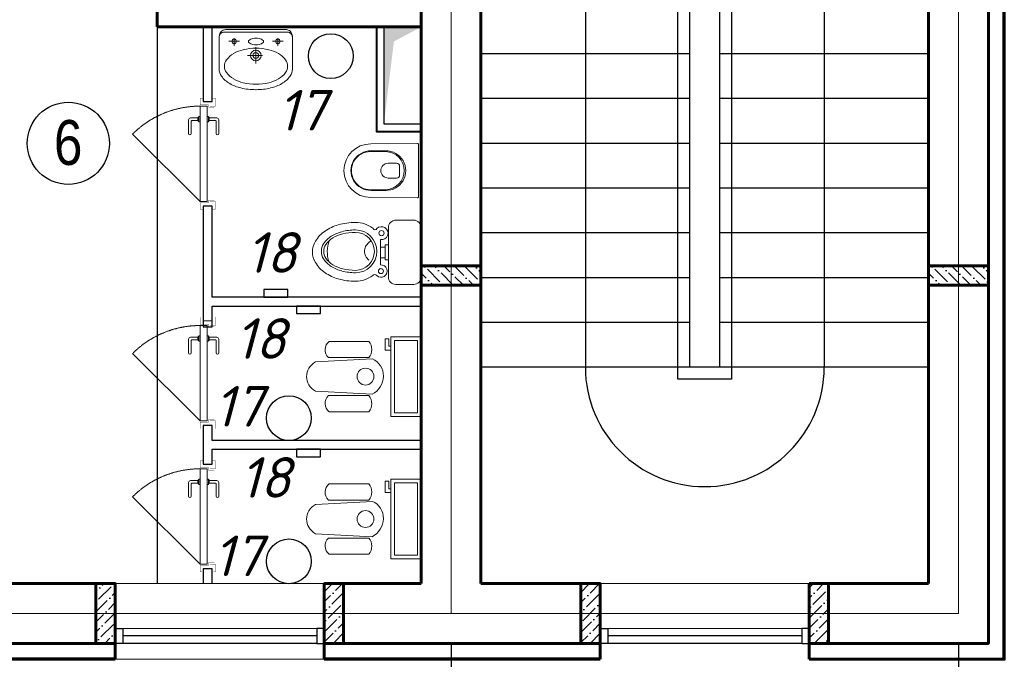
# Model space of a CAD drawing. Header units: millimetres. Extents: x -257011 to 237647566, y 2784933 to 6706507.
# Tile 171 of 256: x 9666573 to 9673171, y 5108685 to 5112970. Entities that reach past the tile are written whole.
import ezdxf

# ---------------------------------------------------------------- set-up
doc = ezdxf.new("R2010")
doc.units = ezdxf.units.MM
doc.header["$LTSCALE"] = 1000
doc.header["$PDMODE"] = 32
doc.header["$PDSIZE"] = 0.3
doc.linetypes.add('ACAD_ISO10W100', pattern=[18, 12, -3, 0, -3])
doc.linetypes.add('Beruniy Xref$0$DASHED', pattern=[19.05, 12.7, -6.35])
for name, color, linetype, lineweight in [('.', 7, 'Continuous', 15), ('expl', 234, 'Continuous', 13), ('Калонны', 20, 'Continuous', 25), ('Размеры', 251, 'Continuous', 18), ('сантехника', 252, 'Continuous', 0)]:
    doc.layers.add(name, color=color, linetype=linetype, lineweight=lineweight)
doc.layers.add('kcd_tx', color=7, linetype='Continuous')
doc.layers.add('АСО-Двери+Окна', color=7, linetype='Continuous', lineweight=20, true_color=0x0d21a0)
doc.layers.add('АСО-стены кирпич 380 мм', color=7, linetype='Continuous', lineweight=35, true_color=0x745739)
doc.styles.get("Standard").update_dxf_attribs({"font": 'ARIALN.TTF'})
doc.linetypes.add('FENCELINE1', pattern='A,6.35,-2.54,[133,ltypeshp.shx,S=2.54,R=0,X=-2.54,Y=0],-2.54,25.4', length=36.83)
doc.dimstyles.new('Санжар', dxfattribs={"dimtxt": 240, "dimasz": 200, "dimexe": 200, "dimexo": 200, "dimgap": 50, "dimtad": 1, "dimdec": 0, "dimtxsty": 'Standard', "dimblk": 'OBLIQUE', "dimcen": 2.5, "dimdle": 200, "dimclrd": 152, "dimclre": 152, "dimclrt": 152, "dimadec": 0, "dimazin": 0, "dimtfac": 1, "dimtdec": 0, "dimtmove": 0, "dimatfit": 3, "dimldrblk": 'OBLIQUE', "dimfxl": 0, "dimlwd": 0, "dimlwe": 0, "dimarcsym": 0})

# ---------------------------------------------------------------- blocks, each defined once
blk = doc.blocks.new('A$C261F7906')
at = {"layer": 'сантехника'}
for p, q in [((31.2, 151.7), (31.2, 417)), ((139.3, 146.3), (139.3, 417)), ((168.7, 60.2), (148.2, 441.9)), ((385.1, 439.1), (364.7, 60.2)), ((394.2, 146.3), (394.2, 417)), ((502.2, 151.7), (502.2, 417))]:
    blk.add_line(p, q, dxfattribs=at)
for points in [[(533.4, 768.4), (533.4, 565.2), (0, 565.2), (0, 768.4)], [(508.4, 743.4), (508.4, 590.2), (25, 590.2), (25, 743.4)]]:
    blk.add_lwpolyline(points, close=True, dxfattribs=at)
blk.add_lwpolyline([(88.9, 565.2), (88.9, 527.1), (12.7, 527.1), (12.7, 552.5), (63.5, 552.5), (63.5, 565.2)], dxfattribs=at)
blk.add_circle((266.7, 394.8), 56.3, dxfattribs=at)
for centre, radius, start, end in [((85.2, 355.2), 82.1, 48.78504, 131.14502), ((448.2, 355.2), 82.1, 48.85498, 131.21496), ((87.6, 195.9), 71.6, 218.08271, 316.17272), ((445.8, 195.9), 71.6, 223.82728, 321.91729)]:
    blk.add_arc(centre, radius, start, end, dxfattribs=at)
for centre, major_axis, ratio, start_param, end_param in [((268.1, 387.4), (-111.3, 70.6), 0.957892, 4.142259, 6.427427), ((266.7, 138), (0, 138), 0.859529, 2.169462, 4.113723)]:
    blk.add_ellipse(centre, major_axis=major_axis, ratio=ratio, start_param=start_param, end_param=end_param, dxfattribs=at)
blk = doc.blocks.new('42')
at = {"layer": 'сантехника', "lineweight": 15, "ltscale": 5}
for p, q in [((16810563.9, -7009132.9), (16810563.9, -7008802.9)), ((16810563.9, -7009132.9), (16810563.9, -7008802.9)), ((16810613.9, -7008752.9), (16810733.9, -7008752.9)), ((16810613.9, -7008752.9), (16810733.9, -7008752.9)), ((16810783.9, -7008802.9), (16810783.9, -7009132.9)), ((16810783.9, -7008802.9), (16810783.9, -7009132.9)), ((16810783.9, -7008918.1), (16810804.6, -7008918.1)), ((16810783.9, -7009017.7), (16810783.9, -7008918.1)), ((16810783.9, -7008918.1), (16810804.6, -7008918.1)), ((16810783.9, -7009017.7), (16810783.9, -7008918.1)), ((16810804.6, -7008918.1), (16810804.6, -7008930.3)), ((16810804.6, -7008918.1), (16810804.6, -7008930.3)), ((16810804.6, -7008930.3), (16810836.8, -7008930.3)), ((16810804.6, -7008930.3), (16810804.6, -7009002)), ((16810804.6, -7008930.3), (16810836.8, -7008930.3)), ((16810804.6, -7008930.3), (16810804.6, -7009002)), ((16810836.8, -7008930.3), (16810836.8, -7008883.1)), ((16810836.8, -7008930.3), (16810836.8, -7008883.1)), ((16810836.8, -7009002), (16810836.8, -7008930.3)), ((16810836.8, -7009002), (16810836.8, -7008930.3)), ((16810804.6, -7009002), (16810804.6, -7009017.7)), ((16810838.9, -7009002), (16810804.6, -7009002)), ((16810804.6, -7009002), (16810804.6, -7009017.7)), ((16810838.9, -7009002), (16810804.6, -7009002)), ((16810836.8, -7009053.1), (16810836.8, -7009002)), ((16810836.8, -7009053.1), (16810836.8, -7009002)), ((16810804.6, -7009017.7), (16810783.9, -7009017.7)), ((16810804.6, -7009017.7), (16810783.9, -7009017.7)), ((16810733.9, -7009182.9), (16810613.9, -7009182.9)), ((16810733.9, -7009182.9), (16810613.9, -7009182.9))]:
    blk.add_line(p, q, dxfattribs=at)
for centre, radius in [((16810833.5, -7008841.6), 16.8), ((16810833.5, -7008841.6), 16.8), ((16810829.9, -7009096.1), 17.7), ((16810829.9, -7009096.1), 17.7)]:
    blk.add_circle(centre, radius, dxfattribs=at)
for centre, radius, start, end in [((16810613.9, -7008802.9), 50, 90, 180), ((16810613.9, -7008802.9), 50, 90, 180), ((16810733.9, -7008802.9), 50, 0, 90), ((16810733.9, -7008802.9), 50, 0, 90), ((16810833.5, -7008841.6), 41.7, 46.35612, 274.52336), ((16810833.5, -7008841.6), 41.7, 46.35612, 274.52336), ((16811005, -7008970.5), 197.2, 90, 126.62756), ((16811005, -7008970.5), 197.2, 90, 126.62756), ((16811005, -7008970.5), 197.2, 90, 126.62756), ((16811005, -7008970.5), 197.2, 90, 126.62756), ((16811005, -7009191.7), 418.4, 74.15338, 90), ((16811005, -7009191.7), 418.4, 74.15338, 90), ((16811005, -7009191.7), 418.4, 74.15338, 90), ((16811005, -7009191.7), 418.4, 74.15338, 90), ((16811035.9, -7009082.9), 305.2, 55.5781, 74.15338), ((16811005, -7008974.1), 143.4, 90, 270), ((16811005, -7008974.1), 143.4, 90, 270), ((16810875.1, -7008804), 14.8, 210.13159, 329.86841), ((16810875.1, -7008804), 14.8, 210.13159, 329.86841), ((16811005, -7008974.1), 127.3, 90, 270), ((16811005, -7008974.1), 127.3, 90, 270), ((16811005, -7009191.8), 361.1, 75.39607, 90), ((16811005, -7009191.8), 361.1, 75.39607, 90), ((16811005, -7009199), 352.3, 76.03958, 90), ((16811005, -7009199), 352.3, 76.03958, 90), ((16811032.6, -7009088), 237.8, 59.02951, 76.03958), ((16811032.6, -7009088), 237.8, 59.02951, 76.03958), ((16811033, -7009084.4), 250.1, 57.82878, 75.39607), ((16811033, -7009084.4), 250.1, 57.82878, 75.39607), ((16811083.1, -7009014), 221.7, 31.15077, 55.5781), ((16810858.9, -7008981.6), 86.5, 26.34532, 50.08984), ((16810858.9, -7008981.6), 86.5, 26.34532, 50.08984), ((16811074.6, -7009017.9), 156.2, 34.61235, 59.02951), ((16811074.6, -7009017.9), 156.2, 34.61235, 59.02951), ((16811075.6, -7009016.6), 170.1, 33.36464, 57.82878), ((16811075.6, -7009016.6), 170.1, 33.36464, 57.82878), ((16810980.2, -7008972.3), 213, 339.99951, 18.48455), ((16810980.2, -7008972.3), 213, 339.99951, 18.48455), ((16811138.2, -7008974.1), 78.9, 0, 34.61235), ((16811138.2, -7008974.1), 78.9, 0, 34.61235), ((16811140.3, -7008974.1), 92.6, 0, 33.36464), ((16811140.3, -7008974.1), 92.6, 0, 33.36464), ((16811155.1, -7008970.5), 137.7, 0, 31.15077), ((16810873.2, -7008974.5), 70.5, 0, 26.34532), ((16810873.2, -7008974.5), 70.5, 0, 26.34532), ((16810873.2, -7008974.5), 70.5, 333.65468, 0), ((16810873.2, -7008974.5), 70.5, 333.65468, 0), ((16811138.2, -7008974.1), 78.9, 325.38765, 0), ((16811138.2, -7008974.1), 78.9, 325.38765, 0), ((16811140.3, -7008974.1), 92.6, 326.63536, 0), ((16811140.3, -7008974.1), 92.6, 326.63536, 0), ((16811155.1, -7008970.5), 137.7, 328.84923, 0), ((16810829.9, -7009096.1), 43.6, 80.82075, 316.57286), ((16810829.9, -7009096.1), 43.6, 80.82075, 316.57286), ((16810849.6, -7008956.3), 101, 299.23771, 309.91016), ((16810849.6, -7008956.3), 101, 299.23771, 309.91016), ((16810858.9, -7008967.4), 86.5, 309.91016, 333.65468), ((16810858.9, -7008967.4), 86.5, 309.91016, 333.65468), ((16811032.6, -7008860.1), 237.8, 283.96042, 300.97049), ((16811032.6, -7008860.1), 237.8, 283.96042, 300.97049), ((16811074.6, -7008930.2), 156.2, 300.97049, 325.38765), ((16811074.6, -7008930.2), 156.2, 300.97049, 325.38765), ((16811075.6, -7008931.5), 170.1, 302.17122, 326.63536), ((16811075.6, -7008931.5), 170.1, 302.17122, 326.63536), ((16811083.1, -7008927), 221.7, 304.4219, 328.84923), ((16811083.1, -7008927), 221.7, 304.4219, 328.84923), ((16810613.9, -7009132.9), 50, 180, 270), ((16810613.9, -7009132.9), 50, 180, 270), ((16810733.9, -7009132.9), 50, 270, 0), ((16810733.9, -7009132.9), 50, 270, 0), ((16810873.9, -7009130.9), 13.6, 20.6387, 159.3613), ((16810873.9, -7009130.9), 13.6, 20.6387, 159.3613), ((16811005, -7008970.5), 197.2, 233.37244, 270), ((16811005, -7008970.5), 197.2, 233.37244, 270), ((16811005, -7008749.1), 352.3, 270, 283.96042), ((16811005, -7008749.1), 352.3, 270, 283.96042), ((16811005, -7008756.3), 361.1, 270, 284.60393), ((16811005, -7008756.3), 361.1, 270, 284.60393), ((16811033, -7008863.7), 250.1, 284.60393, 302.17122), ((16811033, -7008863.7), 250.1, 284.60393, 302.17122), ((16811035.9, -7008858.1), 305.2, 285.84662, 304.4219), ((16811035.9, -7008858.1), 305.2, 285.84662, 304.4219), ((16811005, -7008749.3), 418.4, 270, 285.84662), ((16811005, -7008749.3), 418.4, 270, 285.84662)]:
    blk.add_arc(centre, radius, start, end, dxfattribs=at)
at = {"layer": 'сантехника', "lineweight": 5}
for centre, radius, start, end in [((16811035.9, -7009082.9), 305.2, 55.5781, 74.15338), ((16811083.1, -7009014), 221.7, 31.15077, 55.5781)]:
    blk.add_arc(centre, radius, start, end, dxfattribs=at)
blk = doc.blocks.new('Раковина')
at = {"layer": 'сантехника'}
for p, q in [((-272.7, -142), (-272.7, 108.5)), ((272.7, 108.5), (272.7, -142)), ((49.5, 1.4), (-63, 1.4)), ((0, -61.3), (0, 61.3)), ((-161, -127), (-161, -69.9)), ((164.1, -127), (164.1, -69.9)), ((-121.4, -104.1), (-200.6, -104.1)), ((203.6, -104.1), (124.5, -104.1)), ((-239.8, -172), (0, -172)), ((0, -192), (-222.7, -192)), ((239.8, -172), (0, -172)), ((222.7, -192), (0, -192))]:
    blk.add_line(p, q, dxfattribs=at)
for centre, radius in [((0, 1.4), 39.9), ((0, 1.4), 22.4), ((-161, -104.1), 17.1), ((164.1, -104.1), 17.1)]:
    blk.add_circle(centre, radius, dxfattribs=at)
for centre, radius, start, end in [((-39.1, -60), 312.1, 103.2739, 119.66302), ((-1.8, -218.2), 474.6, 90, 103.2739), ((-1.8, -218.2), 474.6, 89.78551, 90), ((1.8, -218.2), 474.6, 90, 90.21449), ((1.8, -218.2), 474.6, 76.7261, 90), ((39.1, -60), 312.1, 60.33698, 76.7261), ((-181.5, 102), 91.5, 143.97221, 180), ((-95.9, 39.7), 197.4, 119.66302, 143.97221), ((-80.1, 27.3), 171.3, 119.66302, 143.97221), ((-30.9, -59.3), 270.9, 103.2739, 119.66302), ((1.5, -196.6), 412, 90, 103.2739), ((1.5, -196.6), 412, 76.7261, 90), ((33.9, -59.3), 270.9, 60.33698, 76.7261), ((83.2, 27.3), 171.3, 36.02779, 60.33698), ((95.9, 39.7), 197.4, 36.02779, 60.33698), ((181.5, 102), 91.5, 0, 36.02779), ((-181.5, 102), 91.5, 180, 184.11956), ((-154.5, 81.3), 79.4, 143.97221, 180), ((-154.5, 81.3), 79.4, 180, 216.02779), ((157.6, 81.3), 79.4, 0, 36.02779), ((157.6, 81.3), 79.4, 323.97221, 0), ((181.5, 102), 91.5, 355.88044, 0), ((-80.1, 135.4), 171.3, 216.02779, 240.33698), ((83.2, 135.4), 171.3, 299.66302, 323.97221), ((-30.9, 221.9), 270.9, 240.33698, 256.7261), ((1.5, 359.2), 412, 256.7261, 270), ((1.5, 359.2), 412, 270, 283.2739), ((33.9, 221.9), 270.9, 283.2739, 299.66302), ((-235.8, -135.2), 37.1, 180, 270), ((-222.7, -142), 50, 180, 270), ((-43.2, -102.7), 11.5, 136.14298, 180), ((-43.2, -102.7), 11.5, 180, 223.85702), ((-22.1, -123.1), 40.8, 113.31982, 136.14298), ((-22.1, -82.4), 40.8, 223.85702, 246.68018), ((-7.8, -156), 76.8, 100.12395, 113.31982), ((-7.8, -49.4), 76.8, 246.68018, 259.87605), ((1.5, -208.6), 130.2, 90, 100.12395), ((1.5, 3.2), 130.2, 259.87605, 270), ((1.5, -208.6), 130.2, 79.87605, 90), ((1.5, 3.2), 130.2, 270, 280.12395), ((10.9, -156), 76.8, 66.68018, 79.87605), ((10.9, -49.4), 76.8, 280.12395, 293.31982), ((25.2, -123.1), 40.8, 43.85702, 66.68018), ((25.2, -82.4), 40.8, 293.31982, 316.14298), ((46.3, -102.7), 11.5, 0, 43.85702), ((46.3, -102.7), 11.5, 316.14298, 0), ((222.7, -142), 50, 270, 0), ((235.8, -135.2), 37.1, 270, 0)]:
    blk.add_arc(centre, radius, start, end, dxfattribs=at)
blk = doc.blocks.new('_Oblique')
at = {"color": 0, "linetype": 'ByBlock', "lineweight": -2}
blk.add_line((-0.5, -0.5), (0.5, 0.5), dxfattribs=at)
blk = doc.blocks.new('*D1908')
at = {"layer": 'Defpoints', "color": 0, "lineweight": 50, "ltscale": 100, "transparency": 16777216}
for p in [(9663263.6, 5108991.8), (9669463.6, 5108991.8), (9663263.6, 5107238.2)]:
    blk.add_point(p, dxfattribs=at)
at = {"layer": 'kcd_tx', "color": 152, "ltscale": 100, "transparency": 16777216}
for p, q in [((9663263.6, 5108791.8), (9663263.6, 5107038.2)), ((9669463.6, 5108791.8), (9669463.6, 5107038.2)), ((9669663.6, 5107238.2), (9663063.6, 5107238.2))]:
    blk.add_line(p, q, dxfattribs=at)
at = {"layer": 'kcd_tx', "color": 152, "ltscale": 100, "transparency": 16777216, "xscale": 200, "yscale": 200, "zscale": 200, "rotation": 180}
blk.add_blockref('_Oblique', (9663263.6, 5107238.2), dxfattribs=at)
at = {"layer": 'kcd_tx', "color": 152, "ltscale": 100, "transparency": 16777216, "xscale": 200, "yscale": 200, "zscale": 200}
blk.add_blockref('_Oblique', (9669463.6, 5107238.2), dxfattribs=at)
at = {"layer": 'kcd_tx', "color": 152, "lineweight": 60, "ltscale": 100, "transparency": 16777216, "insert": (9666363.6, 5107410.7), "char_height": 240, "attachment_point": 5}
blk.add_mtext('6200', dxfattribs=at)
blk = doc.blocks.new('*D1909')
at = {"layer": 'Defpoints', "color": 0, "lineweight": 50, "ltscale": 100, "transparency": 16777216}
for p in [(9669463.6, 5108991.8), (9672863.6, 5108991.8), (9669463.6, 5107238.2)]:
    blk.add_point(p, dxfattribs=at)
at = {"layer": 'kcd_tx', "color": 152, "ltscale": 100, "transparency": 16777216}
for p, q in [((9669463.6, 5108791.8), (9669463.6, 5107038.2)), ((9672863.6, 5108791.8), (9672863.6, 5107038.2)), ((9673063.6, 5107238.2), (9669263.6, 5107238.2))]:
    blk.add_line(p, q, dxfattribs=at)
at = {"layer": 'kcd_tx', "color": 152, "ltscale": 100, "transparency": 16777216, "xscale": 200, "yscale": 200, "zscale": 200, "rotation": 180}
blk.add_blockref('_Oblique', (9669463.6, 5107238.2), dxfattribs=at)
at = {"layer": 'kcd_tx', "color": 152, "ltscale": 100, "transparency": 16777216, "xscale": 200, "yscale": 200, "zscale": 200}
blk.add_blockref('_Oblique', (9672863.6, 5107238.2), dxfattribs=at)
at = {"layer": 'kcd_tx', "color": 152, "lineweight": 60, "ltscale": 100, "transparency": 16777216, "insert": (9671163.6, 5107410.7), "char_height": 240, "attachment_point": 5}
blk.add_mtext('3400', dxfattribs=at)
blk = doc.blocks.new('*D1910')
at = {"layer": 'Defpoints', "color": 0, "lineweight": 50, "ltscale": 100, "transparency": 16777216}
for p in [(9672863.6, 5108991.8), (9653663.6, 5107283.6), (9653663.6, 5106624.4)]:
    blk.add_point(p, dxfattribs=at)
at = {"layer": 'kcd_tx', "color": 152, "ltscale": 100, "transparency": 16777216}
for p, q in [((9672863.6, 5108791.8), (9672863.6, 5106424.4)), ((9653663.6, 5107083.6), (9653663.6, 5106424.4)), ((9673063.6, 5106624.4), (9653463.6, 5106624.4))]:
    blk.add_line(p, q, dxfattribs=at)
at = {"layer": 'kcd_tx', "color": 152, "ltscale": 100, "transparency": 16777216, "xscale": 200, "yscale": 200, "zscale": 200, "rotation": 180}
blk.add_blockref('_Oblique', (9653663.6, 5106624.4), dxfattribs=at)
at = {"layer": 'kcd_tx', "color": 152, "ltscale": 100, "transparency": 16777216, "xscale": 200, "yscale": 200, "zscale": 200}
blk.add_blockref('_Oblique', (9672863.6, 5106624.4), dxfattribs=at)
at = {"layer": 'kcd_tx', "color": 152, "lineweight": 60, "ltscale": 100, "transparency": 16777216, "insert": (9663263.6, 5106796.9), "char_height": 240, "attachment_point": 5}
blk.add_mtext('19200', dxfattribs=at)
blk = doc.blocks.new('*U1481')
at = {"color": 0, "linetype": 'Beruniy Xref$0$DASHED'}
blk.add_line((-193.5, 2.5), (-141.88, 54.12), dxfattribs=at)
at = {"color": 0}
for p, q in [((-131, 11.3), (-141.5, 11.3)), ((-141.5, 9.3), (-132, 9.3)), ((-131.5, 8.8), (-131.5, 4.1)), ((-129.5, 4.1), (-129.5, 9.8)), ((-197, 0), (-197, -6.86)), ((-132.5, 2.5), (-132.5, 3.5)), ((-132.5, 3.5), (-128.5, 3.5)), ((-128.5, 2.5), (-132.5, 2.5)), ((-132, 3.6), (-132, 3.5)), ((-129.5, 4.1), (-131.5, 4.1)), ((-129, 3.5), (-129, 3.6)), ((-128.5, 3.5), (-128.5, 2.5)), ((-117, 0), (-117, -6.86)), ((-132.5, -3), (-132.5, -4)), ((-132.5, -4), (-128.5, -4)), ((-132, -4.1), (-132, -4)), ((-131.5, -9.3), (-131.5, -4.6)), ((-129.5, -4.6), (-131.5, -4.6)), ((-129.5, -4.6), (-129.5, -10.3)), ((-129, -4), (-129, -4.1)), ((-128.5, -4), (-128.5, -3)), ((-141.5, -9.8), (-132, -9.8)), ((-131, -11.8), (-141.5, -11.8))]:
    blk.add_line(p, q, dxfattribs=at)
at = {"color": 0, "const_width": 0.2}
for points in [[(-199.5, 0), (-199.5, 2.5), (-194.5, 2.5), (-194.5, -4), (-192.5, -4), (-192.5, -8.5)], [(-114.5, 0), (-114.5, 2.5), (-119.5, 2.5), (-119.5, -4), (-121.5, -4), (-121.5, -8.5)], [(-193.5, -5), (-193.5, -9.36), (-199.5, -9.36), (-199.5, -6.86)], [(-120.5, -5), (-120.5, -9.36), (-114.5, -9.36), (-114.5, -6.86)]]:
    blk.add_lwpolyline(points, dxfattribs=at)
at = {"color": 0}
blk.add_lwpolyline([(-193.5, -3), (-193.5, 2.5), (-120.5, 2.5), (-120.5, -3), (-193.5, -3)], dxfattribs=at)
at = {"color": 0, "linetype": 'Beruniy Xref$0$DASHED'}
blk.add_arc((-193.5, 2.5), 73, 0, 45, dxfattribs=at)
at = {"color": 0}
for centre, radius, start, end in [((-141.5, 10.3), 1, 90, 270), ((-132, 8.8), 0.5, 0, 90), ((-131, 9.8), 1.5, 0, 90), ((-131.5, 3.6), 0.5, 90, 180), ((-129.5, 3.6), 0.5, 0, 90), ((-131.5, -4.1), 0.5, 180, 270), ((-129.5, -4.1), 0.5, 270, 0), ((-141.5, -10.8), 1, 90, 270), ((-132, -9.3), 0.5, 270, 0), ((-131, -10.3), 1.5, 270, 0)]:
    blk.add_arc(centre, radius, start, end, dxfattribs=at)
blk = doc.blocks.new('МРЛД')
at = {"layer": 'сантехника', "lineweight": 15, "ltscale": 5}
for p, q in [((3163566.4, -1347495.9), (3163668.6, -1347495.9)), ((3163571.1, -1347500.9), (3163670.6, -1347500.9)), ((3163477.4, -1347658.5), (3163477.4, -1347598.5)), ((3163497.4, -1347578.5), (3163553.6, -1347578.5)), ((3163497.4, -1347678.5), (3163553.6, -1347678.5)), ((3163566.4, -1347761.2), (3163668.6, -1347761.2)), ((3163571.1, -1347756.2), (3163670.6, -1347756.2))]:
    blk.add_line(p, q, dxfattribs=at)
blk.add_lwpolyline([(3163350.6, -1347804.1, 0.41586), (3163357.7, -1347811.1), (3163670.6, -1347808.5, 1), (3163670.6, -1347448.5), (3163357.7, -1347446, 0.41586), (3163350.6, -1347453)], format="xyb", close=True, dxfattribs=at)
for centre, radius, start, end in [((3163568.7, -1347628.5), 132.7, 88.98534, 271.01482), ((3163573.8, -1347628.5), 127.7, 91.19299, 268.80717), ((3163671, -1347628.5), 132.7, 268.98534, 91.01482), ((3163673, -1347628.5), 127.7, 268.94595, 91.05421), ((3163497.4, -1347598.5), 20, 90.00008, 180.00008), ((3163553.6, -1347628.5), 50, 0.00008, 90.00008), ((3163553.6, -1347628.5), 50, 270.00008, 0.00008), ((3163497.4, -1347658.5), 20, 180.00008, 270.00008)]:
    blk.add_arc(centre, radius, start, end, dxfattribs=at)

msp = doc.modelspace()

# ---------------------------------------------------------------- hatches: boundary and pattern name
at = {"layer": '.', "lineweight": 100, "ltscale": 100}
h = msp.add_hatch(color=251, dxfattribs=at)
h.dxf.hatch_style = 1
h.paths.add_polyline_path([(9669263.575, 5112921.788), (9669013.575, 5112921.788), (9669013.575, 5112271.788), (9669080.526, 5112824.313)])
at = {"ltscale": 100}
h = msp.add_hatch(dxfattribs=at)
h.set_pattern_fill('ANSI36', color=256, scale=15, angle=90, style=0)
h.set_pattern_definition([(135, (10400527.577, 5240294.05), (-92.6088912, 25.2569703), [119.0625, -23.8125, 0, -23.8125])])
h.paths.add_polyline_path([(9669663.575, 5111191.788), (9669663.575, 5111321.788), (9669263.575, 5111321.788), (9669263.575, 5111191.788)])
h = msp.add_hatch(dxfattribs=at)
h.set_pattern_fill('ANSI36', color=256, scale=15, angle=90, style=0)
h.set_pattern_definition([(135, (10403927.577, 5240294.05), (-92.6088912, 25.2569703), [119.0625, -23.8125, 0, -23.8125])])
h.paths.add_polyline_path([(9673063.575, 5111191.788), (9673063.575, 5111321.788), (9672663.575, 5111321.788), (9672663.575, 5111191.788)])
h = msp.add_hatch(dxfattribs=at)
h.set_pattern_fill('ANSI36', color=256, scale=15, style=0)
h.set_pattern_definition([(45, (9798285.837, 4391637.32), (25.2569703, 92.6088912), [119.0625, -23.8125, 0, -23.8125])])
h.paths.add_polyline_path([(9667083.575, 5108791.788), (9667213.575, 5108791.788), (9667213.575, 5109191.788), (9667083.575, 5109191.788)])
h = msp.add_hatch(dxfattribs=at)
h.set_pattern_fill('ANSI36', color=256, scale=15, style=0)
h.set_pattern_definition([(45, (9796515.837, 4391637.32), (25.2569703, 92.6088912), [119.0625, -23.8125, 0, -23.8125])])
h.paths.add_polyline_path([(9668613.575, 5108791.788), (9668743.575, 5108791.788), (9668743.575, 5109191.788), (9668613.575, 5109191.788)])
h = msp.add_hatch(dxfattribs=at)
h.set_pattern_fill('ANSI36', color=256, scale=15, style=0)
h.set_pattern_definition([(45, (9793565.837, 4407237.32), (25.2569703, 92.6088912), [119.0625, -23.8125, 0, -23.8125])])
h.paths.add_polyline_path([(9670463.575, 5109191.788), (9670333.575, 5109191.788), (9670333.575, 5108791.788), (9670463.575, 5108791.788)])
h = msp.add_hatch(dxfattribs=at)
h.set_pattern_fill('ANSI36', color=256, scale=15, style=0)
h.set_pattern_definition([(45, (9795335.837, 4407237.32), (25.2569703, 92.6088912), [119.0625, -23.8125, 0, -23.8125])])
h.paths.add_polyline_path([(9671993.575, 5109191.788), (9671863.575, 5109191.788), (9671863.575, 5108791.788), (9671993.575, 5108791.788)])

# ---------------------------------------------------------------- linework, layer by layer
at = {"color": 1, "linetype": 'ACAD_ISO10W100', "lineweight": 9, "ltscale": 100}
for p, q in [((9672863.575, 5124591.788), (9672863.575, 5108991.788)), ((9669463.575, 5115291.788), (9669463.575, 5108991.788)), ((9672863.575, 5108991.788), (9653663.575, 5108991.788))]:
    msp.add_line(p, q, dxfattribs=at)
at = {"lineweight": 60, "ltscale": 100}
for p, q in [((9672663.575, 5115721.788), (9672663.575, 5109191.788)), ((9669663.575, 5109191.788), (9669663.575, 5115491.788)), ((9667493.575, 5115091.788), (9667493.575, 5112921.788)), ((9669263.575, 5109191.788), (9669263.575, 5115091.788)), ((9667493.575, 5112921.788), (9669263.575, 5112921.788)), ((9667213.575, 5109191.788), (9667213.575, 5108791.788)), ((9668613.575, 5109191.788), (9668613.575, 5108791.788)), ((9670463.575, 5109191.788), (9670463.575, 5108791.788)), ((9671863.575, 5109191.788), (9671863.575, 5108791.788))]:
    msp.add_line(p, q, dxfattribs=at)
at = {"ltscale": 100}
for p, q in [((9671063.575, 5110641.788), (9671063.575, 5113641.788)), ((9671263.575, 5110641.788), (9671263.575, 5113641.788)), ((9667493.575, 5112921.788), (9667493.575, 5109191.788)), ((9671063.575, 5112741.788), (9669663.575, 5112741.788)), ((9672663.575, 5112741.788), (9671263.575, 5112741.788)), ((9671063.575, 5112441.788), (9669663.575, 5112441.788)), ((9672663.575, 5112441.788), (9671263.575, 5112441.788)), ((9671063.575, 5112141.788), (9669663.575, 5112141.788)), ((9672663.575, 5112141.788), (9671263.575, 5112141.788)), ((9671063.575, 5111841.788), (9669663.575, 5111841.788)), ((9672663.575, 5111841.788), (9671263.575, 5111841.788)), ((9671063.575, 5111541.788), (9669663.575, 5111541.788)), ((9672663.575, 5111541.788), (9671263.575, 5111541.788)), ((9671063.575, 5111241.788), (9669663.575, 5111241.788)), ((9672663.575, 5111241.788), (9671263.575, 5111241.788)), ((9671063.575, 5110941.788), (9669663.575, 5110941.788)), ((9672663.575, 5110941.788), (9671263.575, 5110941.788)), ((9672663.575, 5110641.788), (9669663.575, 5110641.788))]:
    msp.add_line(p, q, dxfattribs=at)
at = {"lineweight": 9, "ltscale": 100}
for p, q in [((9668613.575, 5109191.788), (9667213.575, 5109191.788)), ((9671863.575, 5109191.788), (9670463.575, 5109191.788)), ((9668613.575, 5108684.788), (9667213.575, 5108684.788))]:
    msp.add_line(p, q, dxfattribs=at)
at = {"color": 5, "lineweight": 0}
for p, q in [((9668563.575, 5108891.788), (9667263.575, 5108891.788)), ((9671813.575, 5108891.788), (9670513.575, 5108891.788))]:
    msp.add_line(p, q, dxfattribs=at)
at = {"color": 5}
for p, q in [((9668563.575, 5108841.788), (9667263.575, 5108841.788)), ((9671813.575, 5108841.788), (9670513.575, 5108841.788)), ((9668563.575, 5108791.788), (9667263.575, 5108791.788)), ((9671813.575, 5108791.788), (9670513.575, 5108791.788))]:
    msp.add_line(p, q, dxfattribs=at)
at = {"color": 252, "lineweight": 60, "ltscale": 100}
for p, q in [((9667213.575, 5108791.788), (9667213.575, 5108684.788)), ((9668613.575, 5108791.788), (9668613.575, 5108684.788))]:
    msp.add_line(p, q, dxfattribs=at)
at = {"lineweight": 60, "ltscale": 100}
for points in [[(9673063.575, 5115721.788), (9673063.575, 5108791.788), (9671863.575, 5108791.788)], [(9667213.575, 5109191.788), (9665513.575, 5109191.788)], [(9669263.575, 5109191.788), (9668613.575, 5109191.788)], [(9670463.575, 5109191.788), (9669663.575, 5109191.788)], [(9672663.575, 5109191.788), (9671863.575, 5109191.788)], [(9667213.575, 5108791.788), (9665513.575, 5108791.788)], [(9670463.575, 5108791.788), (9668613.575, 5108791.788)]]:
    msp.add_lwpolyline(points, dxfattribs=at)
at = {"color": 252, "lineweight": 60, "ltscale": 100}
for points in [[(9671863.575, 5108684.788), (9673170.575, 5108684.788), (9673170.575, 5115216.788)], [(9670463.575, 5108791.788), (9670463.575, 5108684.788)], [(9671863.575, 5108791.788), (9671863.575, 5108684.788)], [(9667213.575, 5108684.788), (9665513.575, 5108684.788)], [(9670463.575, 5108684.788), (9668613.575, 5108684.788)]]:
    msp.add_lwpolyline(points, dxfattribs=at)
at = {"color": 32, "lineweight": 30, "ltscale": 100}
for points in [[(9671863.575, 5108691.788), (9673163.575, 5108691.788), (9673163.575, 5115216.788)], [(9667213.575, 5108691.788), (9665513.575, 5108691.788)], [(9670463.575, 5108691.788), (9668613.575, 5108691.788)]]:
    msp.add_lwpolyline(points, dxfattribs=at)
at = {"color": 204, "linetype": 'FENCELINE1', "lineweight": 30, "ltscale": 20}
msp.add_lwpolyline([(9671343.575, 5113641.788), (9671343.575, 5110561.788), (9670983.575, 5110561.788), (9670983.575, 5113721.788), (9672663.575, 5113721.788)], dxfattribs=at)
at = {"color": 116, "lineweight": 40, "ltscale": 100, "true_color": 0x136734}
msp.add_lwpolyline([(9668963.575, 5112921.788), (9668963.575, 5112221.788), (9669263.575, 5112221.788)], dxfattribs=at)
at = {"ltscale": 100}
msp.add_lwpolyline([(9669013.575, 5112921.788), (9669013.575, 5112271.788), (9669263.575, 5112271.788)], dxfattribs=at)
for points in [[(9668210.07, 5111161.788), (9668210.07, 5111111.788), (9668370.07, 5111111.788), (9668370.07, 5111161.788)], [(9668428.848, 5111051.788), (9668428.848, 5111001.788), (9668588.848, 5111001.788), (9668588.848, 5111051.788)], [(9668428.848, 5110091.788), (9668428.848, 5110041.788), (9668588.848, 5110041.788), (9668588.848, 5110091.788)]]:
    msp.add_lwpolyline(points, close=True, dxfattribs=at)
at = {"color": 5}
for points in [[(9667213.575, 5108891.788), (9667263.575, 5108891.788), (9667263.575, 5108791.788), (9667213.575, 5108791.788)], [(9668613.575, 5108891.788), (9668563.575, 5108891.788), (9668563.575, 5108791.788), (9668613.575, 5108791.788)], [(9670463.575, 5108891.788), (9670513.575, 5108891.788), (9670513.575, 5108791.788), (9670463.575, 5108791.788)], [(9671863.575, 5108891.788), (9671813.575, 5108891.788), (9671813.575, 5108791.788), (9671863.575, 5108791.788)]]:
    msp.add_lwpolyline(points, close=True, dxfattribs=at)
at = {"ltscale": 100}
for centre in [(9668657.632, 5112726.106), (9668377.239, 5110301.052), (9668377.239, 5109341.052)]:
    msp.add_circle(centre, 150, dxfattribs=at)
at = {"layer": 'expl', "lineweight": 30}
for p, q in [((9670363.575, 5113641.788), (9670363.575, 5110641.788)), ((9671963.575, 5113641.788), (9671963.575, 5110641.788))]:
    msp.add_line(p, q, dxfattribs=at)
msp.add_circle((9666898.958, 5112141.788), 275.112, dxfattribs=at)
msp.add_arc((9671163.575, 5110641.788), 800, 180, 0, dxfattribs=at)
at = {"layer": 'АСО-стены кирпич 380 мм', "color": 5, "lineweight": 25}
for points in [[(9667863.577, 5112921.788), (9667803.575, 5112921.788), (9667803.573, 5112421.788), (9667863.576, 5112421.788)], [(9667863.575, 5111111.788), (9667863.575, 5111721.788), (9667803.575, 5111721.788), (9667803.58, 5110911.84), (9667863.58, 5110911.84), (9667863.575, 5111051.788), (9669263.575, 5111051.788), (9669263.575, 5111111.788)], [(9667863.575, 5110151.788), (9667863.575, 5110251.788), (9667803.575, 5110251.788), (9667803.575, 5109991.788), (9667863.575, 5109991.788), (9667863.575, 5110091.788), (9669263.575, 5110091.788), (9669263.575, 5110151.788)]]:
    msp.add_lwpolyline(points, close=True, dxfattribs=at)
msp.add_lwpolyline([(9667863.575, 5109191.718), (9667863.575, 5109291.788), (9667803.575, 5109291.788), (9667803.575, 5109191.718)], dxfattribs=at)
at = {"layer": 'Размеры', "lineweight": 60, "ltscale": 5}
for points in [[(9669663.575, 5111321.788), (9669663.575, 5111191.788), (9669263.575, 5111191.788), (9669263.575, 5111321.788)], [(9673063.575, 5111321.788), (9673063.575, 5111191.788), (9672663.575, 5111191.788), (9672663.575, 5111321.788)], [(9667213.575, 5108791.788), (9667083.575, 5108791.788), (9667083.575, 5109191.788), (9667213.575, 5109191.788)], [(9668743.575, 5108791.788), (9668613.575, 5108791.788), (9668613.575, 5109191.788), (9668743.575, 5109191.788)], [(9670333.575, 5109191.788), (9670463.575, 5109191.788), (9670463.575, 5108791.788), (9670333.575, 5108791.788)], [(9671863.575, 5109191.788), (9671993.575, 5109191.788), (9671993.575, 5108791.788), (9671863.575, 5108791.788)]]:
    msp.add_lwpolyline(points, close=True, dxfattribs=at)

# ---------------------------------------------------------------- block references
at = {"rotation": 180}
for name, p in [('МРЛД', (12832596.211, 3764330.287)), ('42', (26479827.454, -1897555.891))]:
    msp.add_blockref(name, p, dxfattribs=at)
at = {"lineweight": 30, "rotation": 270}
for p in [(9668495.156, 5110845.637), (9668495.156, 5109891.232)]:
    msp.add_blockref('A$C261F7906', p, dxfattribs=at)
at = {"layer": 'АСО-Двери+Окна', "color": 19, "ltscale": 100, "xscale": 8.749999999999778, "yscale": 8.749999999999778, "zscale": 8.749999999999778, "rotation": 90.00000010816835}
for p in [(9667803.575, 5113445.538), (9667803.575, 5111975.538), (9667803.575, 5111015.538)]:
    msp.add_blockref('*U1481', p, dxfattribs=at)
at = {"layer": 'сантехника', "extrusion": (0, 0, -1), "xscale": 0.8990186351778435, "yscale": 0.8990186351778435, "zscale": -0.8990186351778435, "rotation": 180}
msp.add_blockref('Раковина', (-9668155.246, 5112731.774), dxfattribs=at)

# ---------------------------------------------------------------- texts
at = {"lineweight": 9, "insert": (9666802.562, 5111993.122), "char_height": 300, "width": 349.18984, "attachment_point": 7}
msp.add_mtext('6', dxfattribs=at)
at = {"layer": 'Калонны', "char_height": 271.656, "attachment_point": 9}
for s, insert in [('{\\fArial|b0|i0|c204|p34;\\C150; \\fISOCPEUR|b0|i1|c204|p34;\\C1;17}', (9668625.909, 5112227.755)), ('{\\fArial|b0|i0|c204|p34;\\C150; \\fISOCPEUR|b0|i1|c204|p34;\\C1;18}', (9668429.148, 5111274.59)), ('{\\fArial|b0|i0|c204|p34;\\C150; \\fISOCPEUR|b0|i1|c204|p34;\\C1;18}', (9668355.768, 5110698.344)), ('{\\fArial|b0|i0|c204|p34;\\C150; \\fISOCPEUR|b0|i1|c204|p34;\\C1;17}', (9668200.665, 5110244.102)), ('{\\fArial|b0|i0|c204|p34;\\C150; \\fISOCPEUR|b0|i1|c204|p34;\\C1;18}', (9668388.003, 5109767.479)), ('{\\fArial|b0|i0|c204|p34;\\C150; \\fISOCPEUR|b0|i1|c204|p34;\\C1;17}', (9668195.865, 5109242.331))]:
    msp.add_mtext(s, dxfattribs=dict(at, insert=insert))

# ---------------------------------------------------------------- dimensions: what is measured, and where the dimension line sits
at = {"layer": 'kcd_tx', "lineweight": 60, "ltscale": 100}
dim = msp.add_linear_dim(base=(9653663.575, 5106624.377), p1=(9672863.575, 5108991.788), p2=(9653663.575, 5107283.625), dimstyle='Санжар', override={"dimfxl": 1.25, "dimlwd": 65535, "dimlwe": 65535, "dimarcsym": 1}, dxfattribs=at)
dim.commit()
dim.dimension.update_dxf_attribs({"geometry": '*D1910', "text_midpoint": (9663263.575, 5106796.914)})
for base, p1, p2, picture, middle in [((9663263.575, 5107238.172), (9669463.575, 5108991.788), (9663263.575, 5108991.788), '*D1908', (9666363.575, 5107410.71)), ((9669463.575, 5107238.172), (9672863.575, 5108991.788), (9669463.575, 5108991.788), '*D1909', (9671163.575, 5107410.71))]:
    dim = msp.add_linear_dim(base=base, p1=p1, p2=p2, angle=180, dimstyle='Санжар', override={"dimfxl": 1.25, "dimlwd": 65535, "dimlwe": 65535, "dimarcsym": 1}, dxfattribs=at)
    dim.commit()
    dim.dimension.update_dxf_attribs({"geometry": picture, "text_midpoint": middle})

doc.saveas('drawing.dxf')
